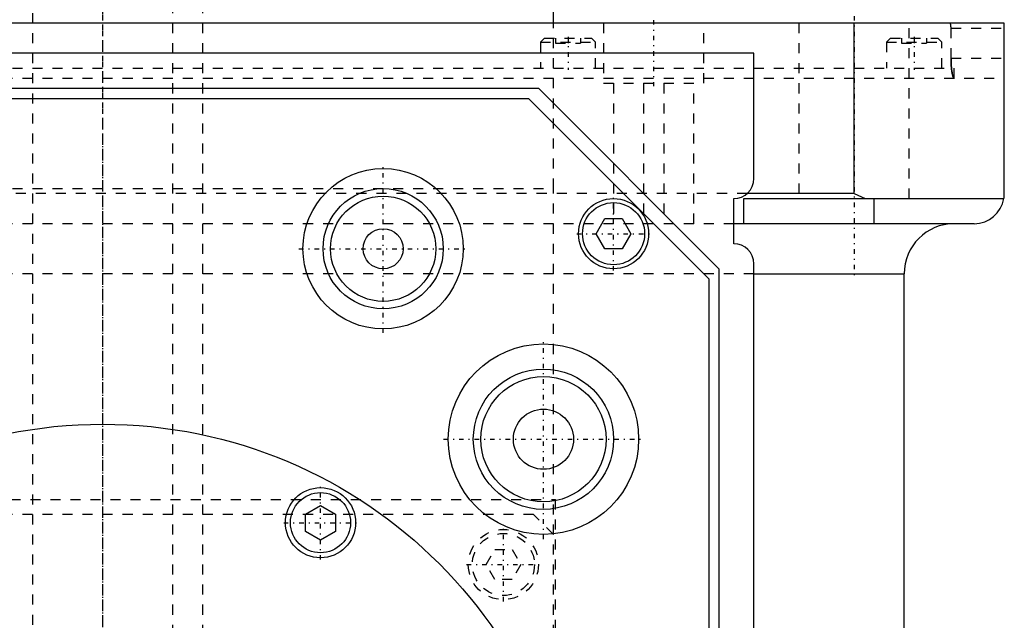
# Model space of a CAD drawing. Extents: x -90 to 90, y -137 to 442.
# Tile 8 of 9: x -8 to 90, y 257 to 317. Entities that reach past the tile are written whole.
import ezdxf

# ---------------------------------------------------------------- set-up
doc = ezdxf.new("R2010")
doc.units = 0
doc.linetypes.add('CENTER', pattern=[1.5, 0.45, -0.5, 0.05, -0.5])
doc.linetypes.add('DASHED', pattern=[2, 1, -1])
for name, color, linetype in [('AM_0', 7, 'CONTINUOUS'), ('AM_3', 7, 'DASHED'), ('AM_7', 7, 'CENTER')]:
    doc.layers.add(name, color=color, linetype=linetype)

msp = doc.modelspace()

# ---------------------------------------------------------------- linework, layer by layer
at = {"layer": 'AM_0', "color": 7, "linetype": 'CONTINUOUS'}
for p, q in [((45, 316.5), (45, 367.1)), ((90, 316.5), (-90, 316.5)), ((75, 299.5), (75, 316.5)), ((90, 299.5), (90, 316.5)), ((65, 313.5), (-65, 313.5)), ((65, 301), (65, 313.5)), ((-43.5, 310), (43.5, 310)), ((43.5, 310), (61.5, 292)), ((-42.5, 309), (42.5, 309)), ((42.5, 309), (60.5, 291)), ((63, 294.5), (63, 299)), ((64, 299), (89.958, 299)), ((64, 296.5), (64, 299)), ((75, 299.5), (64.323, 299.5)), ((75, 299.5), (76.121, 299)), ((77, 296.5), (77, 299)), ((49.268, 295.5), (50.134, 297)), ((50.134, 297), (51.866, 297)), ((51.866, 297), (52.732, 295.5)), ((87, 296.5), (63, 296.5)), ((50.134, 294), (49.268, 295.5)), ((52.732, 295.5), (51.866, 294)), ((51.866, 294), (50.134, 294)), ((61.5, 292), (61.5, 154.982)), ((65, 37.5), (65, 292.5)), ((60.5, 291), (60.5, 156.646)), ((65, 291.5), (80, 291.5)), ((80, 30), (80, 291.5)), ((20.25, 267.538), (21.75, 268.404)), ((21.75, 268.404), (23.25, 267.538)), ((20.25, 265.806), (20.25, 267.538)), ((23.25, 267.538), (23.25, 265.806)), ((21.75, 264.94), (20.25, 265.806)), ((23.25, 265.806), (21.75, 264.94))]:
    msp.add_line(p, q, dxfattribs=at)
msp.add_polyline3d([(89.958, 299, 0), (89.971, 299.084, 0), (89.99, 299.251, 0), (89.999, 299.418, 0), (90, 299.5, 0)], dxfattribs=at)
for centre, radius in [((28, 294), 8), ((28, 294), 6), ((28, 294), 5.25), ((51, 295.5), 3.5), ((51, 295.5), 3.1), ((28, 294), 2), ((44, 275), 9.5), ((44, 275), 7), ((44, 275), 6.25), ((44, 275), 3), ((0, 229), 47.5), ((21.75, 266.672), 3.5), ((21.75, 266.672), 3)]:
    msp.add_circle(centre, radius, dxfattribs=at)
for centre, radius, start, end in [((63, 301), 2, 270, 0), ((87, 299.5), 3, 270, 350.40593), ((85, 291.5), 5, 90, 180), ((63, 292.5), 2, 0, 90)]:
    msp.add_arc(centre, radius, start, end, dxfattribs=at)
at = {"layer": 'AM_3', "color": 6, "linetype": 'DASHED'}
for p, q in [((-7, 415.5), (-7, -110.5)), ((7, -110.5), (7, 415.5)), ((10, -70.5), (10, 403.5)), ((45, 300), (45, 316.5)), ((50, 316.5), (50, 310.5)), ((60, 310.5), (60, 316.5)), ((69.5, 316.5), (69.5, 299)), ((80.5, 299), (80.5, 316.5)), ((84.682, 316), (90, 316)), ((84.682, 313), (84.682, 316)), ((44.11, 315), (43.71, 314.6)), ((43.71, 314.6), (43.71, 312)), ((43.71, 314.6), (49.21, 314.6)), ((44.11, 315), (48.81, 315)), ((45.21, 315), (45.21, 314.5)), ((45.21, 314.5), (47.71, 314.5)), ((46.46, 315), (46.46, 314.5)), ((47.71, 315), (47.71, 314.5)), ((49.21, 314.6), (48.81, 315)), ((49.21, 312), (49.21, 314.6)), ((78.65, 315), (78.25, 314.6)), ((78.25, 314.6), (78.25, 312)), ((78.25, 314.6), (83.75, 314.6)), ((78.65, 315), (83.35, 315)), ((79.75, 315), (79.75, 314.5)), ((79.75, 314.5), (82.25, 314.5)), ((81, 315), (81, 314.5)), ((82.25, 315), (82.25, 314.5)), ((83.75, 314.6), (83.35, 315)), ((83.75, 312), (83.75, 314.6)), ((84.682, 313), (90, 313)), ((-85, 312), (85, 312)), ((85, 311), (85, 312)), ((-90, 311), (90, 311)), ((50, 310.5), (60, 310.5)), ((51, 310.5), (51, 296.5)), ((54, 310.5), (54, 296.5)), ((56, 310.5), (56, 296.5)), ((59, 296.5), (59, 310.5)), ((-45, 300), (45, 300)), ((-45, 300), (0, 300)), ((45, 265.5), (45, 300)), ((64.323, 299.5), (-64.323, 299.5)), ((63, 296.5), (-63, 296.5)), ((65, 291.5), (-65, 291.5)), ((-45.211, 269), (45.211, 269)), ((45.211, 176), (45.211, 269)), ((43, 267.5), (-43, 267.5)), ((45, 265.5), (43, 267.5)), ((45, 179.5), (45, 265.5)), ((38.268, 262.5), (39.134, 264)), ((39.134, 264), (40.866, 264)), ((40.866, 264), (41.732, 262.5)), ((39.134, 261), (38.268, 262.5)), ((41.732, 262.5), (40.866, 261)), ((40.866, 261), (39.134, 261))]:
    msp.add_line(p, q, dxfattribs=at)
for points in [[(84.682, 316, 0), (84.682, 316.004, 0), (84.682, 316.011, 0), (84.682, 316.018, 0), (84.682, 316.021, 0), (84.682, 316.025, 0), (84.682, 316.032, 0), (84.681, 316.039, 0), (84.681, 316.046, 0), (84.681, 316.054, 0), (84.681, 316.061, 0), (84.681, 316.064, 0), (84.681, 316.068, 0), (84.681, 316.075, 0), (84.681, 316.082, 0), (84.68, 316.09, 0), (84.68, 316.097, 0), (84.68, 316.104, 0), (84.68, 316.108, 0), (84.68, 316.111, 0), (84.679, 316.119, 0), (84.679, 316.126, 0), (84.679, 316.129, 0), (84.679, 316.133, 0), (84.678, 316.14, 0), (84.678, 316.147, 0), (84.678, 316.151, 0), (84.677, 316.154, 0), (84.677, 316.161, 0), (84.677, 316.168, 0), (84.676, 316.175, 0), (84.676, 316.182, 0), (84.675, 316.189, 0), (84.675, 316.193, 0), (84.675, 316.196, 0), (84.674, 316.203, 0), (84.674, 316.21, 0), (84.673, 316.216, 0), (84.672, 316.223, 0), (84.672, 316.23, 0), (84.672, 316.233, 0), (84.671, 316.236, 0), (84.671, 316.243, 0), (84.67, 316.249, 0), (84.669, 316.256, 0), (84.669, 316.262, 0), (84.668, 316.268, 0), (84.668, 316.271, 0), (84.667, 316.274, 0), (84.666, 316.28, 0), (84.666, 316.286, 0), (84.665, 316.292, 0), (84.664, 316.298, 0), (84.663, 316.304, 0), (84.663, 316.307, 0), (84.663, 316.31, 0), (84.662, 316.315, 0), (84.661, 316.321, 0), (84.66, 316.326, 0), (84.659, 316.332, 0), (84.659, 316.337, 0), (84.658, 316.34, 0), (84.658, 316.342, 0), (84.657, 316.347, 0), (84.656, 316.352, 0), (84.655, 316.355, 0), (84.655, 316.357, 0), (84.654, 316.362, 0), (84.653, 316.367, 0), (84.653, 316.369, 0), (84.652, 316.372, 0), (84.651, 316.376, 0), (84.65, 316.381, 0), (84.649, 316.386, 0), (84.648, 316.39, 0), (84.647, 316.395, 0), (84.647, 316.397, 0), (84.646, 316.399, 0), (84.645, 316.403, 0), (84.644, 316.408, 0), (84.643, 316.412, 0), (84.642, 316.416, 0), (84.641, 316.42, 0), (84.64, 316.422, 0), (84.64, 316.424, 0), (84.639, 316.428, 0), (84.638, 316.431, 0), (84.636, 316.435, 0), (84.635, 316.439, 0), (84.634, 316.442, 0), (84.634, 316.444, 0), (84.633, 316.446, 0), (84.632, 316.449, 0), (84.631, 316.452, 0), (84.629, 316.455, 0), (84.628, 316.458, 0), (84.627, 316.461, 0), (84.626, 316.462, 0), (84.626, 316.464, 0), (84.624, 316.467, 0), (84.623, 316.469, 0), (84.622, 316.472, 0), (84.621, 316.474, 0), (84.619, 316.476, 0), (84.619, 316.477, 0), (84.618, 316.479, 0), (84.617, 316.481, 0), (84.616, 316.483, 0), (84.615, 316.484, 0), (84.614, 316.484, 0), (84.613, 316.486, 0), (84.612, 316.488, 0), (84.611, 316.489, 0), (84.61, 316.489, 0), (84.609, 316.491, 0), (84.608, 316.492, 0), (84.606, 316.493, 0), (84.605, 316.494, 0), (84.604, 316.496, 0), (84.603, 316.496, 0), (84.603, 316.496, 0), (84.601, 316.497, 0), (84.6, 316.498, 0), (84.599, 316.499, 0), (84.597, 316.499, 0), (84.596, 316.499, 0), (84.595, 316.5, 0), (84.595, 316.5, 0), (84.594, 316.5, 0), (84.592, 316.5, 0), (84.592, 316.5, 0)], [(85.012, 311, 0), (85.01, 311, 0), (85.005, 311, 0), (85.001, 311.001, 0), (84.999, 311.002, 0), (84.997, 311.002, 0), (84.992, 311.004, 0), (84.988, 311.006, 0), (84.984, 311.008, 0), (84.979, 311.011, 0), (84.975, 311.014, 0), (84.973, 311.016, 0), (84.97, 311.018, 0), (84.966, 311.022, 0), (84.961, 311.027, 0), (84.957, 311.032, 0), (84.952, 311.037, 0), (84.948, 311.043, 0), (84.946, 311.046, 0), (84.943, 311.049, 0), (84.939, 311.056, 0), (84.934, 311.063, 0), (84.932, 311.066, 0), (84.93, 311.07, 0), (84.925, 311.078, 0), (84.921, 311.086, 0), (84.919, 311.091, 0), (84.916, 311.095, 0), (84.912, 311.104, 0), (84.907, 311.114, 0), (84.903, 311.124, 0), (84.898, 311.134, 0), (84.894, 311.145, 0), (84.892, 311.151, 0), (84.89, 311.156, 0), (84.885, 311.168, 0), (84.881, 311.18, 0), (84.876, 311.193, 0), (84.872, 311.205, 0), (84.868, 311.219, 0), (84.866, 311.225, 0), (84.863, 311.232, 0), (84.859, 311.246, 0), (84.855, 311.261, 0), (84.851, 311.275, 0), (84.847, 311.29, 0), (84.842, 311.306, 0), (84.84, 311.313, 0), (84.838, 311.321, 0), (84.834, 311.337, 0), (84.83, 311.354, 0), (84.826, 311.37, 0), (84.822, 311.387, 0), (84.819, 311.405, 0), (84.817, 311.414, 0), (84.815, 311.422, 0), (84.811, 311.44, 0), (84.807, 311.458, 0), (84.803, 311.477, 0), (84.8, 311.495, 0), (84.796, 311.514, 0), (84.794, 311.524, 0), (84.793, 311.533, 0), (84.789, 311.553, 0), (84.786, 311.572, 0), (84.784, 311.582, 0), (84.782, 311.592, 0), (84.779, 311.612, 0), (84.776, 311.632, 0), (84.774, 311.643, 0), (84.772, 311.653, 0), (84.769, 311.674, 0), (84.766, 311.696, 0), (84.763, 311.717, 0), (84.76, 311.74, 0), (84.757, 311.762, 0), (84.755, 311.774, 0), (84.754, 311.785, 0), (84.751, 311.808, 0), (84.748, 311.832, 0), (84.745, 311.855, 0), (84.742, 311.88, 0), (84.739, 311.904, 0), (84.738, 311.916, 0), (84.736, 311.929, 0), (84.734, 311.954, 0), (84.731, 311.979, 0), (84.728, 312.004, 0), (84.726, 312.03, 0), (84.723, 312.056, 0), (84.722, 312.069, 0), (84.721, 312.082, 0), (84.719, 312.109, 0), (84.716, 312.136, 0), (84.714, 312.163, 0), (84.712, 312.19, 0), (84.71, 312.217, 0), (84.709, 312.231, 0), (84.708, 312.244, 0), (84.706, 312.272, 0), (84.704, 312.3, 0), (84.702, 312.328, 0), (84.701, 312.356, 0), (84.699, 312.384, 0), (84.698, 312.398, 0), (84.697, 312.412, 0), (84.696, 312.441, 0), (84.694, 312.469, 0), (84.694, 312.484, 0), (84.693, 312.498, 0), (84.692, 312.527, 0), (84.691, 312.555, 0), (84.69, 312.57, 0), (84.689, 312.584, 0), (84.688, 312.613, 0), (84.687, 312.642, 0), (84.687, 312.671, 0), (84.686, 312.7, 0), (84.685, 312.729, 0), (84.685, 312.743, 0), (84.684, 312.757, 0), (84.684, 312.786, 0), (84.683, 312.815, 0), (84.683, 312.844, 0), (84.682, 312.872, 0), (84.682, 312.901, 0), (84.682, 312.915, 0), (84.682, 312.929, 0), (84.682, 312.958, 0), (84.682, 312.986, 0), (84.682, 313, 0)], [(84.682, 313, 0), (84.682, 312.972, 0), (84.682, 312.916, 0), (84.683, 312.859, 0), (84.683, 312.831, 0), (84.683, 312.802, 0), (84.685, 312.745, 0), (84.686, 312.688, 0), (84.688, 312.631, 0), (84.69, 312.574, 0), (84.692, 312.517, 0), (84.694, 312.488, 0), (84.695, 312.46, 0), (84.698, 312.403, 0), (84.701, 312.347, 0), (84.705, 312.292, 0), (84.708, 312.237, 0), (84.712, 312.183, 0), (84.715, 312.156, 0), (84.717, 312.129, 0), (84.721, 312.077, 0), (84.726, 312.025, 0), (84.729, 312, 0)], [(84.729, 312, 0), (84.734, 311.951, 0), (84.745, 311.856, 0), (84.756, 311.765, 0), (84.762, 311.722, 0), (84.768, 311.68, 0), (84.781, 311.599, 0), (84.794, 311.524, 0), (84.808, 311.452, 0), (84.823, 311.383, 0), (84.839, 311.32, 0), (84.847, 311.289, 0), (84.855, 311.261, 0), (84.871, 311.207, 0), (84.888, 311.16, 0), (84.906, 311.118, 0), (84.923, 311.082, 0), (84.94, 311.053, 0), (84.949, 311.041, 0), (84.958, 311.03, 0), (84.975, 311.014, 0), (84.992, 311.004, 0), (85.001, 311.001, 0)], [(85.001, 311.001, 0), (85.003, 311.001, 0), (85.006, 311, 0), (85.01, 311, 0), (85.012, 311, 0)]]:
    msp.add_polyline3d(points, dxfattribs=at)
for radius in [3.5, 3.1]:
    msp.add_circle((40, 262.5), radius, dxfattribs=at)
at = {"layer": 'AM_7', "color": 4, "linetype": 'CENTER'}
for p, q in [((0, 441.8), (0, -136.8)), ((0, 408.675), (0, 294.825)), ((75, 318.75), (75, 291.25)), ((0, 317.3), (0, -16.925)), ((55, 316.8), (55, 310.2)), ((46.46, 315.15), (46.46, 311.85)), ((81, 315.15), (81, 311.85)), ((0, 305.175), (0, 191.325)), ((28, 285.6), (28, 302.4)), ((51, 291.825), (51, 299.175)), ((47.325, 295.5), (54.675, 295.5)), ((19.6, 294), (36.4, 294)), ((44, 265.025), (44, 284.975)), ((34.025, 275), (53.975, 275)), ((21.75, 262.997), (21.75, 270.347)), ((18.075, 266.672), (25.425, 266.672)), ((40, 258.825), (40, 266.175)), ((36.325, 262.5), (43.675, 262.5))]:
    msp.add_line(p, q, dxfattribs=at)

doc.saveas('drawing.dxf')
